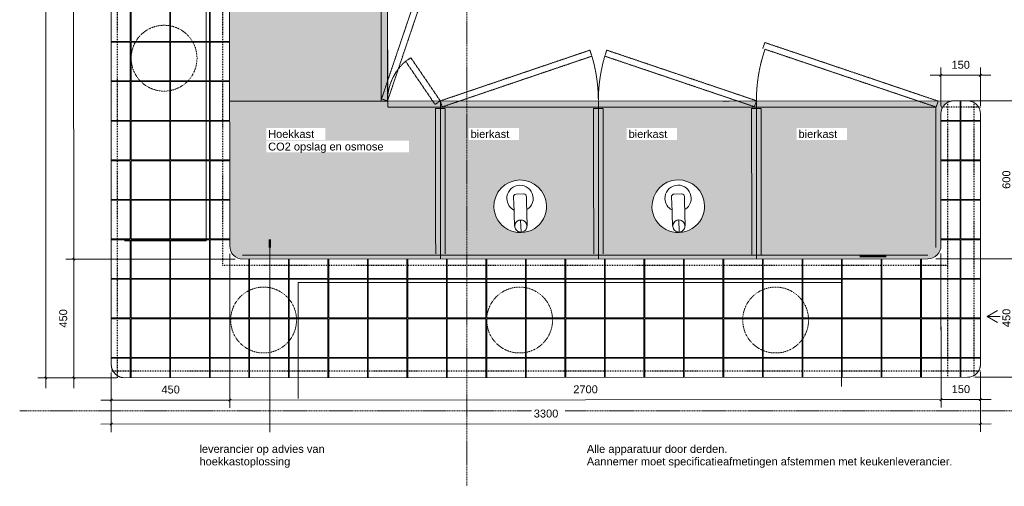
# Model space of a CAD drawing. Header units: millimetres. Extents: x 60977 to 119991, y -9149 to 74784.
# Tile 12 of 18: x 61180 to 64918, y 69954 to 71725. Entities that reach past the tile are written whole.
import ezdxf

# ---------------------------------------------------------------- set-up
doc = ezdxf.new("R2010")
doc.units = ezdxf.units.MM
for name, pattern in [('Dash 1_16_', [3.175, 1.5875, -1.5875]), ('Dash Small', [6.35, 3.175, -3.175]), ('Dash xxxSmall', [1.5875, 0.79375, -0.79375]), ('Overhead xxSmall', [2.579688, 1.5875, -0.992188])]:
    doc.linetypes.add(name, pattern=pattern)
for name, color, linetype, lineweight in [('0-1', 7, 'Continuous', 5), ('A----M-', 8, 'Continuous', 5), ('A----M--20', 8, 'Continuous', 5), ('A09-C---1', 8, 'Dash 1_16_', 13), ('A09-NT--1', 7, 'Continuous', 13), ('A09-NT--2', 130, 'Continuous', 50), ('A59-----1', 55, 'Continuous', 5), ('A79-Y---1', 55, 'Continuous', 5), ('A79-Y---2', 7, 'Continuous', 13), ('A79-Y---3', 8, 'Dash xxxSmall', 5), ('A99-----1', 1, 'Overhead xxSmall', 13), ('A99-----2', 1, 'Continuous', 50), ('A99-----4', 1, 'Dash Small', 25), ('A99----T', 1, 'Continuous', 5), ('Detail Items-1', 10, 'Continuous', 5), ('Detail Items-2', 55, 'Continuous', 5)]:
    doc.layers.add(name, color=color, linetype=linetype, lineweight=lineweight)
doc.styles.add('Arial_1', font='arial.ttf', dxfattribs={"height": 30})
doc.dimstyles.new('TD_Diagonal_1_5_mm', dxfattribs={"dimscale": 304.8, "dimtxt": 30.607782, "dimasz": 0.026247, "dimexe": 0.098425, "dimexo": 0.098425, "dimgap": 0.052493, "dimtad": 1, "dimdec": 0, "dimzin": 0, "dimdsep": 46, "dimtxsty": 'Arial_1', "dimblk1": 'OBLIQUE', "dimblk2": 'OBLIQUE', "dimsah": 1, "dimcen": 0.09, "dimdle": 0.131234, "dimazin": 2, "dimtfac": 1, "dimtdec": 4, "dimtix": 1, "dimtmove": 0, "dimatfit": 3, "dimfxl": 1, "dimtvp": 1, "dimtfill": 1, "dimtolj": 1, "dimtzin": 0, "dimarcsym": 2})

# ---------------------------------------------------------------- blocks, each defined once
blk = doc.blocks.new('712 Pegasoos Bar - 712 Pegasoos Bar-12800718-Pegasoos Pantry - Plan View')
at = {"layer": 'A79-Y---2'}
for p, q in [((61526.2, 73316.1), (61527.6, 70416.1)), ((62576.2, 73266.6), (62577.1, 71416.6)), ((61977.4, 70866.3), (61976.2, 73166.3)), ((62577.1, 71416.6), (61977.1, 71416.3)), ((62577.1, 71416.6), (64727.1, 71417.7)), ((62777.1, 71416.7), (62777.4, 70816.7)), ((63377.1, 71417), (63377.4, 70817)), ((63977.1, 71417.3), (63977.4, 70817.3)), ((64777.1, 71417.7), (64727.1, 71417.7)), ((64677.2, 71367.7), (64677.4, 70867.7)), ((64827.6, 70417.8), (64827.2, 71367.8)), ((64627.4, 70817.7), (62027.4, 70816.3)), ((61577.7, 70366.1), (64777.7, 70367.7))]:
    blk.add_line(p, q, dxfattribs=at)
for centre, start, end in [((64727.2, 71367.7), 90.0292, 180.0292), ((64777.2, 71367.7), 0.0292, 90.0292), ((62027.4, 70866.3), 180.0292, 270.0292), ((64627.4, 70867.7), 270.0292, 0.0292), ((61577.6, 70416.1), 180.0292, 194.0634), ((61577.6, 70416.1), 194.0634, 195.3304), ((61577.6, 70416.1), 195.4405, 198.594), ((61577.6, 70416.1), 198.594, 208.1368), ((61577.6, 70416.1), 208.1368, 213.4471), ((61577.6, 70416.1), 213.4471, 222.2871), ((64777.6, 70417.7), 315.0296, 330.0292), ((64777.6, 70417.7), 330.0295, 345.0292), ((64777.6, 70417.7), 345.0293, 0.0292), ((61577.6, 70416.1), 222.2871, 227.7716), ((61577.6, 70416.1), 227.7716, 236.6115), ((61577.6, 70416.1), 236.6115, 241.922), ((61577.6, 70416.1), 241.922, 251.4642), ((61577.6, 70416.1), 251.4642, 254.4248), ((61577.6, 70416.1), 254.6178, 255.9953), ((61577.6, 70416.1), 255.9953, 270.03), ((64777.6, 70417.7), 270.03, 285.0292), ((64777.6, 70417.7), 285.0298, 300.0292), ((64777.6, 70417.7), 300.0297, 315.0293)]:
    blk.add_arc(centre, 50, start, end, dxfattribs=at)
blk = doc.blocks.new('Zip Hydrotap - Zip Hydrotap-2834259-Pegasoos Pantry - Plan View')
at = {"layer": 'A59-----1'}
for p, q in [((63664.5, 71063.5), (63693.2, 71064.3)), ((63655.4, 71035.6), (63658.1, 70941.5)), ((63706.8, 70943), (63704, 71037)), ((63683.2, 70919.3), (63681.8, 70965.2)), ((63659.5, 70941.6), (63658.2, 70941.5)), ((63706.8, 70943), (63705.5, 70942.9))]:
    blk.add_line(p, q, dxfattribs=at)
at = {"layer": 'A59-----1', "flags": 128}
for points in [[(63654.8, 71053.5), (63654.9, 71049.6), (63655.1, 71042.8), (63655.4, 71035.6)], [(63704, 71037), (63703.8, 71045.3), (63703.6, 71051.8), (63703.5, 71054.9)], [(63659.5, 70941.6), (63659.9, 70946.7), (63661.5, 70951.6), (63664.1, 70956), (63667.6, 70959.8), (63671.9, 70962.7), (63676.7, 70964.5), (63681.8, 70965.2)], [(63681.8, 70965.2), (63686.9, 70964.8), (63691.8, 70963.3), (63696.3, 70960.6), (63700, 70957.1), (63702.9, 70952.8), (63704.7, 70948), (63705.5, 70942.9)], [(63683.2, 70919.3), (63678, 70919.7), (63673.1, 70921.2), (63668.7, 70923.8), (63664.9, 70927.4), (63662.1, 70931.7), (63660.2, 70936.5), (63659.5, 70941.6)], [(63705.5, 70942.9), (63705, 70937.8), (63703.5, 70932.9), (63700.9, 70928.4), (63697.3, 70924.7), (63693.1, 70921.8), (63688.3, 70920), (63683.2, 70919.3)]]:
    blk.add_lwpolyline(points, dxfattribs=at)
at = {"layer": 'A59-----1'}
for centre, radius, start, end in [((63680.3, 71017.2), 100, 1.7004, 181.7004), ((63679.4, 71047.2), 50, 301.3953, 181.7004), ((63679.4, 71047.2), 50, 181.7004, 242.0054), ((63680.3, 71017.2), 100, 181.7004, 1.7004), ((63682.5, 70942.2), 23, 163.1223, 167.6826), ((63682.5, 70942.2), 23, 163.123, 164.8769), ((63682.5, 70942.2), 23, 148.261, 153.6174), ((63682.5, 70942.2), 23, 151.7004, 153.6118), ((63682.5, 70942.2), 23, 148.261, 150.995), ((63682.5, 70942.2), 23, 133.9324, 139.4684), ((63682.5, 70942.2), 23, 138.2367, 139.4598), ((63682.5, 70942.2), 23, 119.7834, 125.1398), ((63682.5, 70942.2), 23, 105.7181, 110.2785), ((63682.5, 70942.2), 23, 73.1223, 77.6826), ((63682.5, 70942.2), 23, 58.261, 63.6174), ((63682.5, 70942.2), 23, 43.9324, 49.4684), ((63682.5, 70942.2), 23, 43.9346, 45.1641), ((63682.5, 70942.2), 23, 29.7834, 35.1398), ((63682.5, 70942.2), 23, 32.4134, 35.1388), ((63682.5, 70942.2), 23, 29.7874, 31.7004), ((63682.5, 70942.2), 23, 15.7181, 20.2785), ((63682.5, 70942.2), 23, 18.5238, 20.2721), ((63682.5, 70942.2), 23, 195.7181, 200.2785), ((63682.5, 70942.2), 23, 195.7181, 200.2785), ((63682.5, 70942.2), 23, 209.7834, 215.1398), ((63682.5, 70942.2), 23, 209.7834, 215.1398), ((63682.5, 70942.2), 23, 223.9324, 229.4684), ((63682.5, 70942.2), 23, 223.9324, 229.4684), ((63682.5, 70942.2), 23, 238.261, 243.6174), ((63682.5, 70942.2), 23, 238.261, 243.6174), ((63682.5, 70942.2), 23, 253.1223, 257.6826), ((63682.5, 70942.2), 23, 253.1223, 257.6826), ((63682.5, 70942.2), 23, 285.7181, 290.2785), ((63682.5, 70942.2), 23, 285.7181, 290.2785), ((63682.5, 70942.2), 23, 299.7834, 305.1398), ((63682.5, 70942.2), 23, 299.7834, 305.1398), ((63682.5, 70942.2), 23, 313.9324, 319.4684), ((63682.5, 70942.2), 23, 313.9324, 319.4684), ((63682.5, 70942.2), 23, 328.261, 333.6174), ((63682.5, 70942.2), 23, 328.261, 333.6174), ((63682.5, 70942.2), 23, 343.1223, 347.6826), ((63682.5, 70942.2), 23, 343.1223, 347.6826)]:
    blk.add_arc(centre, radius, start, end, dxfattribs=at)
for centre, start_param, end_param in [((63664.8, 71053.8), 1.570796, 3.310739), ((63693.5, 71054.6), 6.114039, 7.853982)]:
    blk.add_ellipse(centre, major_axis=(10, 0.3), ratio=0.970296, start_param=start_param, end_param=end_param, dxfattribs=at)
for points, knots in [([(63660.1, 70947.8), (63660.2, 70948.1), (63660.4, 70948.8), (63660.7, 70949.7), (63661, 70950.4), (63661.1, 70950.8), (63661.2, 70950.9)], [0.3, 0.3, 0.3, 0.3, 0.35, 0.4, 0.45, 0.462189, 0.462189, 0.462189, 0.462189]), ([(63661.8, 70952.3), (63662, 70952.7), (63662.5, 70953.7), (63663.1, 70954.6), (63663.5, 70955.2)], [0.5399701, 0.5399701, 0.5399701, 0.5399701, 0.6, 0.7054326, 0.7054326, 0.7054326, 0.7054326]), ([(63664.3, 70956.4), (63664.4, 70956.5), (63665.4, 70957.7), (63666.5, 70958.9), (63667.6, 70959.8)], [0.774244, 0.774244, 0.774244, 0.774244, 0.8, 1, 1, 1, 1]), ([(63696.3, 70960.6), (63697.4, 70959.8), (63698.6, 70958.7), (63699.7, 70957.5), (63699.8, 70957.4)], [0, 0, 0, 0, 0.2, 0.2258861, 0.2258861, 0.2258861, 0.2258861]), ([(63700.7, 70956.3), (63701.1, 70955.7), (63701.8, 70954.8), (63702.3, 70953.9), (63702.5, 70953.5)], [0.2945674, 0.2945674, 0.2945674, 0.2945674, 0.4, 0.4600873, 0.4600873, 0.4600873, 0.4600873]), ([(63703.3, 70952.1), (63703.3, 70952.1), (63703.5, 70951.7), (63703.8, 70951), (63704.1, 70950.1), (63704.3, 70949.4), (63704.4, 70949.1)], [0.537811, 0.537811, 0.537811, 0.537811, 0.55, 0.6, 0.65, 0.7, 0.7, 0.7, 0.7]), ([(63704.8, 70947.7), (63704.9, 70947.5), (63705, 70947), (63705.1, 70946.1), (63705.3, 70944.7), (63705.4, 70943.7), (63705.5, 70942.9)], [0.7735872, 0.7735872, 0.7735872, 0.7735872, 0.8, 0.85, 0.9, 1, 1, 1, 1]), ([(63659.5, 70941.6), (63659.5, 70942.3), (63659.5, 70943.4), (63659.6, 70944.8), (63659.7, 70945.6), (63659.8, 70946.1), (63659.8, 70946.3)], [0, 0, 0, 0, 0.1, 0.15, 0.2, 0.2264128, 0.2264128, 0.2264128, 0.2264128])]:
    blk.add_open_spline(points, degree=3, knots=knots, dxfattribs=at)
blk = doc.blocks.new('HSR-D_SHL_ARCH_Vaste Inrichting_rvt-1-Pegasoos Pantry - Plan View')
at = {"layer": 'A59-----1'}
for p in [(-600, -0.3), (0, 0)]:
    blk.add_blockref('Zip Hydrotap - Zip Hydrotap-2834259-Pegasoos Pantry - Plan View', p, dxfattribs=at)
at = {"layer": 'A79-Y---1'}
blk.add_blockref('712 Pegasoos Bar - 712 Pegasoos Bar-12800718-Pegasoos Pantry - Plan View', (0, 0), dxfattribs=at)
blk = doc.blocks.new('750 Muuto_Light_Pendant_Ambit - 750 andtradition VP1 Flowerpot pendant-4043285-Pegasoos Pantry - Plan View')
at = {"layer": 'A79-Y---3'}
blk.add_circle((61728.2, 72499.2), 125, dxfattribs=at)
blk = doc.blocks.new('DIMBLOCK1-Pegasoos Pantry - Plan View')
at = {"layer": 'A----M--20'}
for p, q in [((63950.3, 74135.1), (63806.8, 74028.5)), ((63830.9, 74046.4), (63950.3, 74135.1)), ((63830.9, 74046.4), (65995.2, 71132.1)), ((66090.7, 71252.9), (65947.2, 71146.3)), ((65971.3, 71164.2), (66090.7, 71252.9))]:
    blk.add_line(p, q, dxfattribs=at)
at = {"layer": 'A----M--20', "lineweight": 35}
for p, q in [((63830.9, 74046.4), (63825.3, 74047.2)), ((63830.9, 74046.4), (63836.5, 74045.6)), ((65971.3, 71164.2), (65965.7, 71165.1)), ((65971.3, 71164.2), (65976.9, 71163.4))]:
    blk.add_line(p, q, dxfattribs=at)
at = {"layer": 'A----M--20', "color": 0, "insert": (64917.7, 72675.1), "char_height": 30, "width": 110.753, "attachment_point": 1, "rotation": 306.599, "line_spacing_factor": 0.941778, "style": 'Arial_1', "bg_fill": 3, "box_fill_scale": 1.25, "bg_fill_color": 256, "bg_fill_true_color": 13158600, "bg_fill_transparency": 0}
blk.add_mtext('3590', dxfattribs=at)
blk = doc.blocks.new('_Oblique')
at = {"color": 0, "linetype": 'ByBlock', "lineweight": -2}
blk.add_line((-0.5, -0.5), (0.5, 0.5), dxfattribs=at)
blk = doc.blocks.new('DIMBLOCK30-Pegasoos Pantry - Plan View')
at = {"layer": 'A----M--20'}
for p, q in [((64637.1, 71514.2), (64867.1, 71514.3)), ((64677.1, 71397.7), (64677.1, 71544.2)), ((64677.1, 71514.2), (64677.1, 71397.7)), ((64827.1, 71397.8), (64827.1, 71544.3)), ((64827.1, 71514.3), (64827.1, 71397.8))]:
    blk.add_line(p, q, dxfattribs=at)
at = {"layer": 'A----M--20', "lineweight": 35}
for p, q in [((64677.1, 71514.2), (64673.1, 71510.2)), ((64677.1, 71514.2), (64681.1, 71518.2)), ((64827.1, 71514.3), (64823.1, 71510.3)), ((64827.1, 71514.3), (64831.1, 71518.3))]:
    blk.add_line(p, q, dxfattribs=at)
at = {"layer": 'A----M--20', "color": 0, "insert": (64717.4, 71569.2), "char_height": 30, "width": 83.065, "attachment_point": 1, "rotation": 0.0292, "line_spacing_factor": 0.941778, "style": 'Arial_1', "bg_fill": 3, "box_fill_scale": 1.25, "bg_fill_color": 256, "bg_fill_true_color": 13158600, "bg_fill_transparency": 0}
blk.add_mtext('150', dxfattribs=at)
blk = doc.blocks.new('DIMBLOCK33-Pegasoos Pantry - Plan View')
at = {"layer": 'A----M--20'}
for p, q in [((61278.9, 73406.1), (61278.9, 70326.1)), ((61521.2, 73366.1), (61248.9, 73366.1)), ((61278.9, 73366.1), (61521.2, 73366.1)), ((61547.7, 70366.1), (61248.9, 70366.1)), ((61278.9, 70366.1), (61547.7, 70366.1))]:
    blk.add_line(p, q, dxfattribs=at)
at = {"layer": 'A----M--20', "lineweight": 35}
for p, q in [((61278.9, 73366.1), (61274.9, 73370.1)), ((61278.9, 73366.1), (61282.9, 73362.1)), ((61278.9, 70366.1), (61274.9, 70370.1)), ((61278.9, 70366.1), (61282.9, 70362.1))]:
    blk.add_line(p, q, dxfattribs=at)
at = {"layer": 'A----M--20', "color": 0, "insert": (61223.9, 71820), "char_height": 30, "width": 110.753, "attachment_point": 1, "rotation": 90, "line_spacing_factor": 0.941778, "style": 'Arial_1', "bg_fill": 3, "box_fill_scale": 1.25, "bg_fill_color": 256, "bg_fill_true_color": 13158600, "bg_fill_transparency": 0}
blk.add_mtext('3000', dxfattribs=at)
blk = doc.blocks.new('DIMBLOCK35-Pegasoos Pantry - Plan View')
at = {"layer": 'A----M--20'}
for p, q in [((65094.7, 71457.9), (65095.3, 70327.9)), ((64807.1, 71417.7), (65124.7, 71417.9)), ((65094.7, 71417.9), (64807.1, 71417.7)), ((64807.7, 70367.7), (65125.3, 70367.9)), ((65095.3, 70367.9), (64807.7, 70367.7))]:
    blk.add_line(p, q, dxfattribs=at)
at = {"layer": 'A----M--20', "lineweight": 35}
for p, q in [((65094.7, 71417.9), (65090.7, 71421.9)), ((65094.7, 71417.9), (65098.7, 71413.9)), ((65095.3, 70367.9), (65091.3, 70371.9)), ((65095.3, 70367.9), (65099.3, 70363.9))]:
    blk.add_line(p, q, dxfattribs=at)
at = {"layer": 'A----M--20', "color": 0, "insert": (65040.1, 70846.7), "char_height": 30, "width": 110.753, "attachment_point": 1, "rotation": 90, "line_spacing_factor": 0.941778, "style": 'Arial_1', "bg_fill": 3, "box_fill_scale": 1.25, "bg_fill_color": 256, "bg_fill_true_color": 13158600, "bg_fill_transparency": 0}
blk.add_mtext('1050', dxfattribs=at)
blk = doc.blocks.new('DIMBLOCK36-Pegasoos Pantry - Plan View')
at = {"layer": 'A----M--20'}
for p, q in [((64657.4, 70817.7), (64995.8, 70817.8)), ((64965.8, 70817.8), (64657.4, 70817.7)), ((64966, 70327.8), (64965.8, 70817.8)), ((64807.7, 70367.7), (64996, 70367.8)), ((64966, 70367.8), (64807.7, 70367.7))]:
    blk.add_line(p, q, dxfattribs=at)
at = {"layer": 'A----M--20', "lineweight": 35}
for p, q in [((64965.8, 70817.8), (64961.8, 70821.8)), ((64965.8, 70817.8), (64969.8, 70813.8)), ((64966, 70367.8), (64962, 70371.8)), ((64966, 70367.8), (64970, 70363.8))]:
    blk.add_line(p, q, dxfattribs=at)
at = {"layer": 'A----M--20', "color": 0, "insert": (64910.9, 70558.2), "char_height": 30, "width": 83.065, "attachment_point": 1, "rotation": 90, "line_spacing_factor": 0.941778, "style": 'Arial_1', "bg_fill": 3, "box_fill_scale": 1.25, "bg_fill_color": 256, "bg_fill_true_color": 13158600, "bg_fill_transparency": 0}
blk.add_mtext('450', dxfattribs=at)
blk = doc.blocks.new('DIMBLOCK37-Pegasoos Pantry - Plan View')
at = {"layer": 'A----M--20'}
for p, q in [((64965.8, 70817.8), (64965.4, 71457.8)), ((64757.1, 71417.7), (64995.5, 71417.8)), ((64965.5, 71417.8), (64757.1, 71417.7)), ((64657.4, 70817.7), (64995.8, 70817.8)), ((64965.8, 70817.8), (64657.4, 70817.7))]:
    blk.add_line(p, q, dxfattribs=at)
at = {"layer": 'A----M--20', "lineweight": 35}
for p, q in [((64965.5, 71417.8), (64961.5, 71421.8)), ((64965.5, 71417.8), (64969.5, 71413.8)), ((64965.8, 70817.8), (64961.8, 70821.8)), ((64965.8, 70817.8), (64969.8, 70813.8))]:
    blk.add_line(p, q, dxfattribs=at)
at = {"layer": 'A----M--20', "color": 0, "insert": (64910.7, 71083.2), "char_height": 30, "width": 83.065, "attachment_point": 1, "rotation": 90, "line_spacing_factor": 0.941778, "style": 'Arial_1', "bg_fill": 3, "box_fill_scale": 1.25, "bg_fill_color": 256, "bg_fill_true_color": 13158600, "bg_fill_transparency": 0}
blk.add_mtext('600', dxfattribs=at)
blk = doc.blocks.new('DIMBLOCK40-Pegasoos Pantry - Plan View')
at = {"layer": 'A----M--20'}
for p, q in [((61527.7, 70386.1), (61527.8, 70159.4)), ((61527.8, 70189.4), (61527.7, 70386.1)), ((64827.7, 70387.8), (64827.8, 70161.1)), ((64827.8, 70191.1), (64827.7, 70387.8)), ((61487.8, 70189.3), (64867.8, 70191.1))]:
    blk.add_line(p, q, dxfattribs=at)
at = {"layer": 'A----M--20', "lineweight": 35}
for p, q in [((61527.8, 70189.4), (61523.8, 70185.4)), ((61527.8, 70189.4), (61531.8, 70193.4)), ((64827.8, 70191.1), (64823.8, 70187)), ((64827.8, 70191.1), (64831.8, 70195.1))]:
    blk.add_line(p, q, dxfattribs=at)
at = {"layer": 'A----M--20', "color": 0, "insert": (63131.6, 70245.1), "char_height": 30, "width": 110.753, "attachment_point": 1, "rotation": 0.0292, "line_spacing_factor": 0.941778, "style": 'Arial_1', "bg_fill": 3, "box_fill_scale": 1.25, "bg_fill_color": 256, "bg_fill_true_color": 13158600, "bg_fill_transparency": 0}
blk.add_mtext('3300', dxfattribs=at)
blk = doc.blocks.new('DIMBLOCK42-Pegasoos Pantry - Plan View')
at = {"layer": 'A----M--20'}
for p, q in [((61996.2, 73216.3), (61353.9, 73216)), ((61383.9, 73216), (61996.2, 73216.3)), ((61383.9, 73216), (61385.1, 70816)), ((61997.4, 70816.3), (61355.1, 70816)), ((61385.1, 70816), (61997.4, 70816.3))]:
    blk.add_line(p, q, dxfattribs=at)
at = {"layer": 'A----M--20', "lineweight": 35}
for p, q in [((61383.9, 73216), (61379.9, 73220)), ((61383.9, 73216), (61387.9, 73212)), ((61385.1, 70816), (61381.1, 70820)), ((61385.1, 70816), (61389.1, 70812))]:
    blk.add_line(p, q, dxfattribs=at)
at = {"layer": 'A----M--20', "color": 0, "insert": (61329.5, 71969.8), "char_height": 30, "width": 110.753, "attachment_point": 1, "rotation": 90, "line_spacing_factor": 0.941778, "style": 'Arial_1', "bg_fill": 3, "box_fill_scale": 1.25, "bg_fill_color": 256, "bg_fill_true_color": 13158600, "bg_fill_transparency": 0}
blk.add_mtext('2400', dxfattribs=at)
blk = doc.blocks.new('DIMBLOCK43-Pegasoos Pantry - Plan View')
at = {"layer": 'A----M--20'}
for p, q in [((61997.4, 70816.3), (61355.1, 70816)), ((61385.1, 70816), (61997.4, 70816.3)), ((61385.1, 70816), (61385.3, 70326)), ((61547.7, 70366.1), (61355.3, 70366)), ((61385.3, 70366), (61547.7, 70366.1))]:
    blk.add_line(p, q, dxfattribs=at)
at = {"layer": 'A----M--20', "lineweight": 35}
for p, q in [((61385.1, 70816), (61381.1, 70820)), ((61385.1, 70816), (61389.1, 70812)), ((61385.3, 70366), (61381.3, 70370)), ((61385.3, 70366), (61389.3, 70362))]:
    blk.add_line(p, q, dxfattribs=at)
at = {"layer": 'A----M--20', "color": 0, "insert": (61330.2, 70556.4), "char_height": 30, "width": 83.065, "attachment_point": 1, "rotation": 90, "line_spacing_factor": 0.941778, "style": 'Arial_1', "bg_fill": 3, "box_fill_scale": 1.25, "bg_fill_color": 256, "bg_fill_true_color": 13158600, "bg_fill_transparency": 0}
blk.add_mtext('450', dxfattribs=at)
blk = doc.blocks.new('DIMBLOCK44-Pegasoos Pantry - Plan View')
at = {"layer": 'A----M--20'}
for p, q in [((64677.4, 70837.7), (64677.7, 70252.9)), ((64677.7, 70282.9), (64677.4, 70837.7)), ((64827.7, 70387.8), (64827.7, 70252.9)), ((64827.7, 70282.9), (64827.7, 70387.8)), ((64867.7, 70283), (64677.7, 70282.9))]:
    blk.add_line(p, q, dxfattribs=at)
at = {"layer": 'A----M--20', "lineweight": 35}
for p, q in [((64677.7, 70282.9), (64673.7, 70278.9)), ((64677.7, 70282.9), (64681.7, 70286.9)), ((64827.7, 70282.9), (64823.7, 70278.9)), ((64827.7, 70282.9), (64831.7, 70286.9))]:
    blk.add_line(p, q, dxfattribs=at)
at = {"layer": 'A----M--20', "color": 0, "insert": (64718.1, 70337.8), "char_height": 30, "width": 83.065, "attachment_point": 1, "rotation": 0.0292, "line_spacing_factor": 0.941778, "style": 'Arial_1', "bg_fill": 3, "box_fill_scale": 1.25, "bg_fill_color": 256, "bg_fill_true_color": 13158600, "bg_fill_transparency": 0}
blk.add_mtext('150', dxfattribs=at)
blk = doc.blocks.new('DIMBLOCK45-Pegasoos Pantry - Plan View')
at = {"layer": 'A----M--20'}
for p, q in [((61977.4, 70836.3), (61977.7, 70251.5)), ((61977.7, 70281.5), (61977.4, 70836.3)), ((64677.4, 70837.7), (64677.7, 70252.9)), ((64677.7, 70282.9), (64677.4, 70837.7)), ((64677.7, 70282.9), (61977.7, 70281.5))]:
    blk.add_line(p, q, dxfattribs=at)
at = {"layer": 'A----M--20', "lineweight": 35}
for p, q in [((61977.7, 70281.5), (61973.7, 70277.5)), ((61977.7, 70281.5), (61981.7, 70285.5)), ((64677.7, 70282.9), (64673.7, 70278.9)), ((64677.7, 70282.9), (64681.7, 70286.9))]:
    blk.add_line(p, q, dxfattribs=at)
at = {"layer": 'A----M--20', "color": 0, "insert": (63281.5, 70337.1), "char_height": 30, "width": 110.753, "attachment_point": 1, "rotation": 0.0292, "line_spacing_factor": 0.941778, "style": 'Arial_1', "bg_fill": 3, "box_fill_scale": 1.25, "bg_fill_color": 256, "bg_fill_true_color": 13158600, "bg_fill_transparency": 0}
blk.add_mtext('2700', dxfattribs=at)
blk = doc.blocks.new('DIMBLOCK46-Pegasoos Pantry - Plan View')
at = {"layer": 'A----M--20'}
for p, q in [((61977.4, 70836.3), (61977.7, 70251.5)), ((61977.7, 70281.5), (61977.4, 70836.3)), ((61527.7, 70386.1), (61527.7, 70251.3)), ((61527.7, 70281.3), (61527.7, 70386.1)), ((61977.7, 70281.5), (61487.7, 70281.2))]:
    blk.add_line(p, q, dxfattribs=at)
at = {"layer": 'A----M--20', "lineweight": 35}
for p, q in [((61527.7, 70281.3), (61523.7, 70277.3)), ((61527.7, 70281.3), (61531.7, 70285.3)), ((61977.7, 70281.5), (61973.7, 70277.5)), ((61977.7, 70281.5), (61981.7, 70285.5))]:
    blk.add_line(p, q, dxfattribs=at)
at = {"layer": 'A----M--20', "color": 0, "insert": (61718.1, 70336.3), "char_height": 30, "width": 83.065, "attachment_point": 1, "rotation": 0.0292, "line_spacing_factor": 0.941778, "style": 'Arial_1', "bg_fill": 3, "box_fill_scale": 1.25, "bg_fill_color": 256, "bg_fill_true_color": 13158600, "bg_fill_transparency": 0}
blk.add_mtext('450', dxfattribs=at)

msp = doc.modelspace()

# ---------------------------------------------------------------- hatches: boundary and pattern name
at = {"layer": 'Detail Items-1'}
h = msp.add_hatch(color=256, dxfattribs=at)
h.paths.add_polyline_path([(62027.4, 70816.3), (64627.4, 70817.7), (64640.4, 70819.4), (64652.4, 70824.4), (64662.8, 70832.3), (64670.7, 70842.7), (64675.7, 70854.7), (64677.4, 70867.7), (64677.2, 71367.7), (64678.9, 71380.6), (64683.8, 71392.7), (64691.8, 71403), (64702.1, 71411), (64714.2, 71416), (64727.1, 71417.7), (62577.1, 71416.6), (62576.2, 73266.6), (62574.5, 73253.7), (62569.5, 73241.6), (62561.6, 73231.2), (62551.2, 73223.3), (62539.2, 73218.3), (62526.2, 73216.6), (62026.2, 73216.3), (62013.3, 73214.6), (62001.2, 73209.6), (61990.9, 73201.7), (61982.9, 73191.3), (61977.9, 73179.2), (61976.2, 73166.3), (61977.4, 70866.3), (61979.1, 70853.4), (61984.1, 70841.3), (61992.1, 70831), (62002.4, 70823), (62014.5, 70818)])
h.paths.add_polyline_path([(63083.2, 70917), (63057.2, 70919.6), (63032.8, 70928.9), (63011.7, 70944.1), (62995.2, 70964.4), (62984.5, 70988.2), (62980.3, 71013.9), (62982.9, 71039.9), (62992.2, 71064.3), (63007.5, 71085.5), (63027.7, 71102), (63051.5, 71112.7), (63077.3, 71116.9), (63103.3, 71114.2), (63127.7, 71105), (63148.8, 71089.7), (63165.3, 71069.5), (63176, 71045.6), (63180.2, 71019.9), (63177.6, 70993.9), (63168.3, 70969.5), (63153, 70948.3), (63132.8, 70931.8), (63109, 70921.1), (63089.1, 70917.9)])
h.paths.add_polyline_path([(63683.2, 70917.3), (63657.2, 70919.9), (63632.8, 70929.2), (63611.7, 70944.4), (63595.2, 70964.7), (63584.5, 70988.5), (63580.3, 71014.2), (63582.9, 71040.2), (63592.2, 71064.6), (63607.5, 71085.8), (63627.7, 71102.3), (63651.5, 71113), (63677.3, 71117.2), (63703.3, 71114.5), (63727.7, 71105.3), (63748.8, 71090), (63765.5, 71069.5), (63776, 71046), (63780.2, 71020.2), (63777.6, 70994.2), (63768.3, 70969.8), (63753, 70948.6), (63732.8, 70932.1), (63709, 70921.4), (63689.1, 70918.2)])
h.paths.add_polyline_path([(62276.6, 72479.4), (62274, 72479.7), (62271.6, 72480.7), (62269.5, 72482.3), (62267.9, 72484.4), (62266.9, 72486.8), (62266.6, 72489.4), (62266.5, 72607.4), (62256.5, 72607.4), (62256.5, 72707.9), (62296.5, 72707.9), (62296.5, 72607.4), (62286.5, 72607.4), (62286.6, 72489.4), (62286.2, 72486.8), (62285.2, 72484.4), (62283.6, 72482.3), (62281.6, 72480.7), (62279.2, 72479.7)])
at = {"layer": 'Detail Items-2'}
h = msp.add_hatch(dxfattribs=at)
h.set_pattern_fill('FP_3', color=256, style=0, pattern_type=2)
h.set_pattern_definition([(90, (54999.9, -24056.92), (150, -9e-15), [147, -3]), (180, (54999.9, -24056.92), (-2e-14, -150), [147, -3]), (270, (54852.9, -23909.92), (150, 9e-15), [147, -3]), (180, (54999.9, -23909.92), (-2e-14, -150), [147, -3])])
h.paths.add_polyline_path([(61577.7, 70366.1), (64777.7, 70367.7), (64790.6, 70369.4), (64802.7, 70374.4), (64813, 70382.4), (64821, 70392.8), (64825.9, 70404.8), (64827.6, 70417.8), (64827.2, 71367.8), (64825.4, 71380.7), (64820.4, 71392.8), (64812.5, 71403.1), (64802.1, 71411), (64790.1, 71416), (64777.1, 71417.7), (64727.1, 71417.7), (64714.2, 71416), (64702.1, 71411), (64691.8, 71403), (64683.8, 71392.7), (64678.9, 71380.6), (64677.2, 71367.7), (64677.4, 70867.7), (64675.7, 70854.7), (64670.7, 70842.7), (64662.8, 70832.3), (64652.4, 70824.4), (64640.4, 70819.4), (64627.4, 70817.7), (62027.4, 70816.3), (62014.5, 70818), (62002.4, 70823), (61992.1, 70831), (61984.1, 70841.3), (61979.1, 70853.4), (61977.4, 70866.3), (61976.2, 73166.3), (61977.9, 73179.2), (61982.9, 73191.3), (61990.9, 73201.7), (62001.2, 73209.6), (62013.3, 73214.6), (62026.2, 73216.3), (62526.2, 73216.6), (62539.2, 73218.3), (62551.2, 73223.3), (62561.6, 73231.2), (62569.5, 73241.6), (62574.5, 73253.7), (62576.2, 73266.6), (62576.2, 73316.6), (62574.9, 73327.7), (62571.2, 73338.3), (62565.2, 73347.8), (62557.3, 73355.7), (62547.8, 73361.6), (62537.3, 73365.3), (62526.1, 73366.6), (61576.1, 73366.1), (61563.2, 73364.4), (61551.1, 73359.4), (61540.8, 73351.4), (61532.8, 73341.1), (61527.9, 73329), (61526.2, 73316.1), (61527.6, 70416.1), (61529.4, 70403.1), (61534.4, 70391.1), (61542.3, 70380.7), (61552.7, 70372.8), (61564.7, 70367.8)])

# ---------------------------------------------------------------- linework, layer by layer
at = {"layer": 'A09-C---1'}
for p, q in [((62875.9, 73783.2), (62877.9, 69953.9)), ((65293, 70240.7), (61180, 70240.7))]:
    msp.add_line(p, q, dxfattribs=at)
at = {"layer": 'A09-NT--1'}
for p, q in [((62129.6, 70890.8), (62129.6, 70159.3)), ((64852.6, 70598.3), (64892.6, 70621.4)), ((64852.6, 70598.3), (64892.6, 70575.2)), ((64852.6, 70598.3), (64948.9, 70598.3))]:
    msp.add_line(p, q, dxfattribs=at)
at = {"layer": 'A09-NT--2'}
msp.add_line((62129.6, 70890.8), (62129.6, 70860.8), dxfattribs=at)
at = {"layer": 'A99-----1'}
for p, q in [((62552.5, 71417), (62552.5, 73204.8)), ((61887.5, 70886.1), (61887.5, 72666.1)), ((62576.5, 71417), (62576.5, 72616.6)), ((62745.7, 71992.9), (62553.7, 71424.7)), ((62768.5, 71985.5), (62576.5, 71417)), ((64008.7, 71638.7), (64001, 71616)), ((64008.7, 71638.7), (64666.9, 71416.3)), ((63344.7, 71609.7), (62776.5, 71417)), ((63352.2, 71586.9), (62784.2, 71394.3)), ((63344.7, 71609.7), (63352.4, 71586.9)), ((63408.8, 71609.7), (63401.1, 71587)), ((63401.3, 71586.9), (63969.5, 71394.9)), ((63408.8, 71609.7), (63977.2, 71417.6)), ((64009.6, 71613.1), (64659.2, 71393.6)), ((62664.9, 71581), (62645, 71567.4)), ((62645, 71567.4), (62756.9, 71403.7)), ((62664.9, 71581), (62776.7, 71417.2)), ((62576.5, 71417), (62553.7, 71424.7)), ((62577.1, 71416.6), (62577.1, 71393.6)), ((62776.7, 71417.2), (62756.9, 71403.7)), ((62776.5, 71417), (62784.2, 71394.3)), ((63873.7, 71416.2), (63848.7, 71416.2)), ((63977.2, 71417.6), (63969.5, 71394.9)), ((64666.9, 71416.3), (64659.2, 71393.6)), ((62577.1, 71393.6), (64658.1, 71393.6)), ((62758.9, 71387.9), (62759.2, 70836.5)), ((62758.9, 71387.9), (62794.9, 71387.9)), ((62794.9, 71387.9), (62795.2, 70836.6)), ((63358.8, 71388.2), (63394.8, 71388.3)), ((63358.8, 71388.2), (63359.1, 70836.8)), ((63358.8, 71387.9), (63359.1, 70836.5)), ((63358.8, 71387.9), (63394.8, 71387.9)), ((63394.8, 71387.9), (63395.1, 70836.6)), ((63958.7, 71388.2), (63994.7, 71388.3)), ((63958.7, 71388.2), (63959, 70831.7)), ((63994.7, 71388.3), (63995, 70831.7)), ((64658.1, 71393.6), (64658.4, 70859.8)), ((61577.4, 70886.1), (61887.5, 70886.1)), ((64628, 70831.7), (62024.1, 70831.7)), ((64299.8, 70727.5), (62237.5, 70727.5)), ((62237.5, 70287.5), (62237.5, 70727.5)), ((64299.8, 70332.5), (64299.8, 70727.5))]:
    msp.add_line(p, q, dxfattribs=at)
for centre, radius, start, end in [((62776.5, 71417), 600.3, 0.2925, 16.4378), ((63977.2, 71417.6), 600.3, 163.6206, 179.7659), ((64577.1, 71417.6), 600.3, 160.9989, 179.7659), ((62776.5, 71417), 200, 131.1317, 180)]:
    msp.add_arc(centre, radius, start, end, dxfattribs=at)
at = {"layer": 'A99-----2'}
msp.add_line((64469, 70828.2), (64369, 70828.2), dxfattribs=at)
at = {"layer": 'A99-----4'}
for p, q in [((61551.2, 70366.1), (61551.2, 73366.1)), ((61951.2, 70791.6), (61951.2, 73241.6)), ((64702.1, 71417.7), (64702.1, 70367.7)), ((64802.1, 71417.7), (64802.1, 70367.7)), ((64827.1, 71393.6), (64677.1, 71393.6)), ((64702.1, 70791.6), (61951.2, 70791.6)), ((64827.6, 70391.6), (61526.1, 70391.6))]:
    msp.add_line(p, q, dxfattribs=at)
at = {"layer": 'A99----T'}
for p, q in [((61526.2, 73316.1), (61527.6, 70416.1)), ((62577.1, 71416.6), (62576.2, 73266.6)), ((61977.4, 70866.3), (61976.2, 73166.3)), ((61976.2, 73166.3), (61977.4, 70866.3)), ((64727.1, 71417.7), (62577.1, 71416.6)), ((64777.1, 71417.7), (64727.1, 71417.7)), ((64677.2, 71367.7), (64677.4, 70867.7)), ((64677.4, 70867.7), (64677.2, 71367.7)), ((64827.6, 70417.8), (64827.2, 71367.8)), ((64627.4, 70817.7), (62027.4, 70816.3)), ((62027.4, 70816.3), (64627.4, 70817.7)), ((61577.7, 70366.1), (64777.7, 70367.7))]:
    msp.add_line(p, q, dxfattribs=at)
for centre, start, end in [((64727.2, 71367.7), 90.0292, 180.0292), ((64727.2, 71367.7), 90.0292, 180.0292), ((64777.2, 71367.7), 0.0292, 90.0292), ((62027.4, 70866.3), 180.0292, 270.0292), ((62027.4, 70866.3), 180.0292, 270.0292), ((64627.4, 70867.7), 270.0292, 0.0292), ((64627.4, 70867.7), 270.0292, 0.0292), ((61577.6, 70416.1), 180.0292, 270.0292), ((64777.6, 70417.7), 270.0292, 0.0292)]:
    msp.add_arc(centre, 50, start, end, dxfattribs=at)

# ---------------------------------------------------------------- block references
at = {"layer": '0-1'}
msp.add_blockref('HSR-D_SHL_ARCH_Vaste Inrichting_rvt-1-Pegasoos Pantry - Plan View', (0, 0), dxfattribs=at)
at = {"layer": 'A79-Y---3'}
for p in [(0, -920), (377.8, -1914.1), (1349.8, -1914.1), (2321.7, -1914.1)]:
    msp.add_blockref('750 Muuto_Light_Pendant_Ambit - 750 andtradition VP1 Flowerpot pendant-4043285-Pegasoos Pantry - Plan View', p, dxfattribs=at)

# ---------------------------------------------------------------- texts
at = {"layer": 'A09-NT--1', "char_height": 30, "attachment_point": 1, "style": 'Arial_1', "bg_fill": 3, "box_fill_scale": 1.25, "bg_fill_color": 256, "bg_fill_true_color": 13158600, "bg_fill_transparency": 0}
for s, insert, width in [('leverancier op advies van ', (61862.5, 70110.9), 580.422), ('Alle apparatuur door derden. ', (63333.1, 70110.9), 654.177)]:
    msp.add_mtext(s, dxfattribs=dict(at, insert=insert, width=width))

# ---------------------------------------------------------------- next in the draw order: texts
at = {"layer": 'A09-NT--1', "char_height": 30, "attachment_point": 1, "rotation": 0.0292, "style": 'Arial_1', "bg_fill": 3, "box_fill_scale": 1.25, "bg_fill_color": 256, "bg_fill_true_color": 13158600, "bg_fill_transparency": 0}
for s, insert, width in [('Hoekkast', (62123.2, 71306.4), 210.042), ('bierkast', (62891.7, 71306.4), 176.371), ('bierkast', (63491.7, 71306.4), 176.371)]:
    msp.add_mtext(s, dxfattribs=dict(at, insert=insert, width=width))
at = {"layer": 'A09-NT--1', "char_height": 30, "attachment_point": 1, "style": 'Arial_1', "bg_fill": 3, "box_fill_scale": 1.25, "bg_fill_color": 256, "bg_fill_true_color": 13158600, "bg_fill_transparency": 0}
for s, insert, width in [('hoekkastoplossing', (61862.5, 70063.3), 413.671), ('Aannemer moet specificatieafmetingen afstemmen met keukenleverancier.', (63333.1, 70063.3), 1681.94)]:
    msp.add_mtext(s, dxfattribs=dict(at, insert=insert, width=width))

# ---------------------------------------------------------------- next in the draw order: dimensions: what is measured, and where the dimension line sits
at = {"layer": 'A----M-'}
for base, p1, p2, angle, override, picture, middle in [((65971.3, 71164.2), (63974.4, 74152.9), (66114.8, 71270.8), 306.599, {"dimpost": '<>', "dimfxl": 3590}, 'DIMBLOCK1-Pegasoos Pantry - Plan View', (64926.3, 72624)), ((61278.9, 70366.1), (61551.2, 73366.1), (61577.7, 70366.1), 270, {"dimpost": '<>', "dimfxl": 3000.13019}, 'DIMBLOCK33-Pegasoos Pantry - Plan View', (61247.5, 71866.1))]:
    dim = msp.add_linear_dim(base=base, p1=p1, p2=p2, angle=angle, dimstyle='TD_Diagonal_1_5_mm', override=override, dxfattribs=at)
    dim.commit()
    dim.dimension.update_dxf_attribs({"geometry": picture, "text_midpoint": middle})

# ---------------------------------------------------------------- next in the draw order: texts
at = {"layer": 'A09-NT--1', "char_height": 30, "attachment_point": 1, "rotation": 0.0292, "style": 'Arial_1', "bg_fill": 3, "box_fill_scale": 1.25, "bg_fill_color": 256, "bg_fill_true_color": 13158600, "bg_fill_transparency": 0}
for s, insert, width in [('bierkast', (62891.8, 71306.4), 176.371), ('bierkast', (64136.7, 71306.4), 176.371), ('CO2 opslag en osmose', (62123.2, 71258.7), 527.51)]:
    msp.add_mtext(s, dxfattribs=dict(at, insert=insert, width=width))

# ---------------------------------------------------------------- next in the draw order: dimensions: what is measured, and where the dimension line sits
at = {"layer": 'A----M-'}
for base, p1, p2, angle, override, picture, middle in [((61385.1, 70816), (62026.2, 73216.3), (62027.4, 70816.3), 270.0292, {"dimpost": '<>', "dimfxl": 2400}, 'DIMBLOCK42-Pegasoos Pantry - Plan View', (61415.8, 72016)), ((64827.1, 71514.3), (64677.2, 71367.7), (64827.2, 71367.8), 0.0292, {"dimpost": '<>', "dimfxl": 150}, 'DIMBLOCK30-Pegasoos Pantry - Plan View', (64752.1, 71545.6))]:
    dim = msp.add_linear_dim(base=base, p1=p1, p2=p2, angle=angle, dimstyle='TD_Diagonal_1_5_mm', override=override, dxfattribs=at)
    dim.commit()
    dim.dimension.update_dxf_attribs({"geometry": picture, "text_midpoint": middle})

# ---------------------------------------------------------------- next in the draw order: dimensions: what is measured, and where the dimension line sits
dim = msp.add_linear_dim(base=(65095.3, 70367.9), p1=(64777.1, 71417.7), p2=(64777.7, 70367.7), angle=270.0292, dimstyle='TD_Diagonal_1_5_mm', override={"dimpost": '<>', "dimfxl": 1050.000657}, dxfattribs=at)
dim.commit()
dim.dimension.update_dxf_attribs({"geometry": 'DIMBLOCK35-Pegasoos Pantry - Plan View', "text_midpoint": (65126.3, 70892.9)})

# ---------------------------------------------------------------- next in the draw order: dimensions: what is measured, and where the dimension line sits
dim = msp.add_linear_dim(base=(64965.8, 70817.8), p1=(64777.7, 70367.7), p2=(64627.4, 70817.7), angle=270.0292, dimstyle='TD_Diagonal_1_5_mm', override={"dimpost": '<>', "dimfxl": 474.342272}, dxfattribs=at)
dim.commit()
dim.dimension.update_dxf_attribs({"geometry": 'DIMBLOCK36-Pegasoos Pantry - Plan View', "text_midpoint": (64997.2, 70592.8)})

# ---------------------------------------------------------------- next in the draw order: dimensions: what is measured, and where the dimension line sits
for base, p1, p2, angle, override, picture, middle in [((64965.5, 71417.8), (64627.4, 70817.7), (64727.1, 71417.7), 270.0292, {"dimpost": '<>', "dimfxl": 608.276253}, 'DIMBLOCK37-Pegasoos Pantry - Plan View', (64996.9, 71117.8)), ((64827.8, 70191.1), (61527.6, 70416.1), (64827.6, 70417.8), 0.0292, {"dimpost": '<>', "dimfxl": 3300}, 'DIMBLOCK40-Pegasoos Pantry - Plan View', (63177.7, 70221.5))]:
    dim = msp.add_linear_dim(base=base, p1=p1, p2=p2, angle=angle, dimstyle='TD_Diagonal_1_5_mm', override=override, dxfattribs=at)
    dim.commit()
    dim.dimension.update_dxf_attribs({"geometry": picture, "text_midpoint": middle})

# ---------------------------------------------------------------- next in the draw order: dimensions: what is measured, and where the dimension line sits
for base, p1, p2, angle, override, picture, middle in [((64677.7, 70282.9), (64827.6, 70417.8), (64677.4, 70867.7), 0.0292, {"dimpost": '<>', "dimfxl": 474.342272}, 'DIMBLOCK44-Pegasoos Pantry - Plan View', (64752.7, 70314.2)), ((61385.3, 70366), (62027.4, 70816.3), (61577.7, 70366.1), 270.0292, {"dimpost": '<>', "dimfxl": 636.396567}, 'DIMBLOCK43-Pegasoos Pantry - Plan View', (61416.5, 70591))]:
    dim = msp.add_linear_dim(base=base, p1=p1, p2=p2, angle=angle, dimstyle='TD_Diagonal_1_5_mm', override=override, dxfattribs=at)
    dim.commit()
    dim.dimension.update_dxf_attribs({"geometry": picture, "text_midpoint": middle})

# ---------------------------------------------------------------- next in the draw order: dimensions: what is measured, and where the dimension line sits
dim = msp.add_linear_dim(base=(61977.7, 70281.5), p1=(64677.4, 70867.7), p2=(61977.4, 70866.3), angle=0.0292, dimstyle='TD_Diagonal_1_5_mm', override={"dimpost": '<>', "dimfxl": 2700}, dxfattribs=at)
dim.commit()
dim.dimension.update_dxf_attribs({"geometry": 'DIMBLOCK45-Pegasoos Pantry - Plan View', "text_midpoint": (63327.7, 70313.5)})

# ---------------------------------------------------------------- next in the draw order: dimensions: what is measured, and where the dimension line sits
dim = msp.add_linear_dim(base=(61527.7, 70281.3), p1=(61977.4, 70866.3), p2=(61527.6, 70416.1), angle=0.0292, dimstyle='TD_Diagonal_1_5_mm', override={"dimpost": '<>', "dimfxl": 636.396567}, dxfattribs=at)
dim.commit()
dim.dimension.update_dxf_attribs({"geometry": 'DIMBLOCK46-Pegasoos Pantry - Plan View', "text_midpoint": (61752.7, 70312.7)})

doc.saveas('drawing.dxf')
